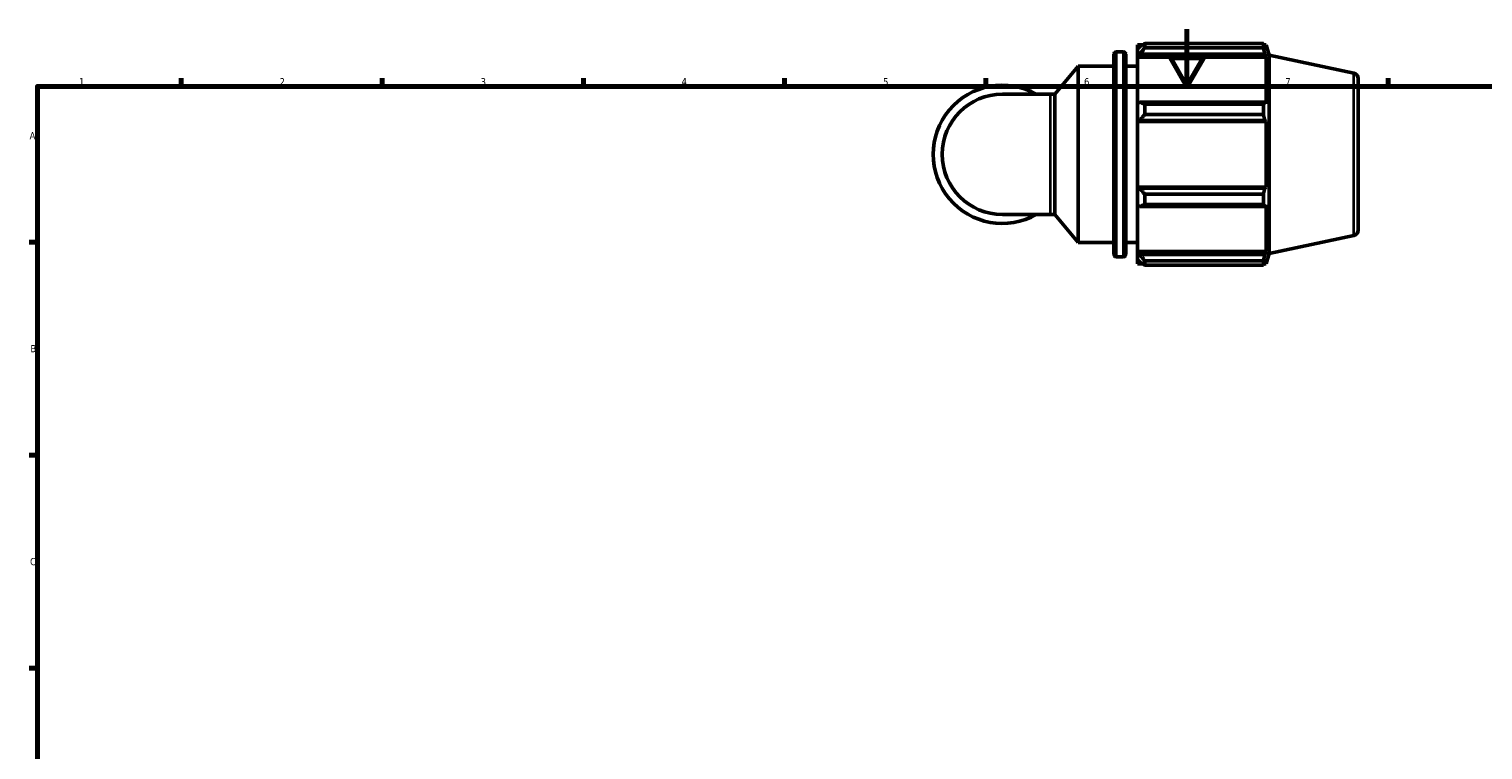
# Model space of a CAD drawing. Header units: millimetres. Extents: x 0 to 931, y 0 to 900.
# Tile 2 of 5: x 17 to 524, y 343 to 594. Entities that reach past the tile are written whole.
import ezdxf

# ---------------------------------------------------------------- set-up
doc = ezdxf.new("R2010")
doc.units = ezdxf.units.MM
for name, color, linetype, lineweight in [('Border (ISO)', 7, 'Continuous', 70), ('Visible (ISO)', 7, 'Continuous', 50), ('Visible Narrow (ISO)', 7, 'Continuous', 35)]:
    doc.layers.add(name, color=color, linetype=linetype, lineweight=lineweight)
doc.styles.add('Note Text (ISO)', font='tahoma.ttf')

# ---------------------------------------------------------------- blocks, each defined once
blk = doc.blocks.new('Borders Default Border')
at = {"layer": 'Border (ISO)'}
for p, q in [((70.08, 574), (70.08, 576.9)), ((140.17, 574), (140.17, 576.9)), ((210.25, 574), (210.25, 576.9)), ((280.33, 574), (280.33, 576.9)), ((350.42, 574), (350.42, 576.9)), ((490.58, 574), (490.58, 576.9)), ((20, 519.75), (17.1, 519.75)), ((20, 445.5), (17.1, 445.5)), ((20, 371.25), (17.1, 371.25))]:
    blk.add_line(p, q, dxfattribs=at)
at = {"layer": 'Border (ISO)', "flags": 128}
for points in [[(420.5, 594), (420.5, 574), (414.73, 584), (426.27, 584), (420.5, 574)], [(20, 20), (20, 574), (821, 574), (821, 20), (20, 20)]]:
    blk.add_lwpolyline(points, dxfattribs=at)
at = {"layer": 'Border (ISO)', "color": 232, "true_color": 0xca0064, "char_height": 2.5, "attachment_point": 7, "style": 'Note Text (ISO)'}
for s, insert in [('1', (34.48, 574.4)), ('2', (104.37, 574.4)), ('3', (174.43, 574.35)), ('4', (244.42, 574.4)), ('5', (314.64, 574.35)), ('6', (384.66, 574.35)), ('7', (454.77, 574.4)), ('A', (17.29, 555.62)), ('B', (17.59, 481.37)), ('C', (17.43, 407.08))]:
    blk.add_mtext(s, dxfattribs=dict(at, insert=insert))

msp = doc.modelspace()

# ---------------------------------------------------------------- linework, layer by layer
at = {"layer": 'Visible (ISO)'}
for p, q in [((403.339, 588.471), (403.339, 587.097)), ((403.339, 588.471), (405.085, 588.471)), ((404.159, 587.879), (403.339, 587.097)), ((405.799, 588.919), (405.799, 587.436)), ((405.799, 588.919), (447.136, 588.919)), ((447.136, 587.436), (447.136, 588.919)), ((447.369, 588.471), (448.069, 588.471)), ((448.069, 586.706), (447.669, 587.879)), ((449.219, 584.93), (448.069, 588.471)), ((448.069, 586.706), (448.069, 588.471)), ((395.073, 515.471), (395.073, 585.211)), ((395.873, 586.011), (398.406, 586.011)), ((399.206, 585.211), (399.206, 515.471)), ((403.339, 584.526), (403.339, 587.097)), ((403.339, 584.526), (404.159, 585.253)), ((403.339, 584.162), (403.339, 584.526)), ((403.339, 584.162), (403.339, 568.136)), ((403.339, 584.162), (448.069, 584.162)), ((404.159, 585.253), (447.669, 585.253)), ((447.136, 587.436), (405.799, 587.436)), ((447.669, 585.253), (448.069, 584.162)), ((448.069, 567.947), (448.069, 584.162)), ((449.219, 515.751), (449.219, 584.93)), ((478.635, 578.677), (449.219, 584.93)), ((374.454, 571.296), (382.673, 581.091)), ((382.673, 519.591), (382.673, 581.091)), ((382.673, 581.091), (395.073, 581.091)), ((399.206, 581.091), (403.339, 581.091)), ((480.219, 576.721), (480.219, 523.96)), ((372.983, 571.296), (356.219, 571.296)), ((372.983, 571.296), (374.454, 571.296)), ((374.454, 529.386), (374.454, 571.296)), ((404.159, 568.515), (403.339, 568.136)), ((403.339, 561.93), (403.339, 568.136)), ((447.669, 568.515), (404.159, 568.515)), ((405.799, 567.803), (405.799, 564.223)), ((405.799, 567.803), (447.136, 567.803)), ((447.136, 564.223), (447.136, 567.803)), ((448.069, 567.947), (447.669, 568.515)), ((447.136, 564.223), (405.799, 564.223)), ((403.339, 561.93), (404.159, 562.176)), ((403.339, 561.807), (403.339, 561.93)), ((403.339, 561.807), (403.339, 538.875)), ((403.339, 561.807), (448.069, 561.807)), ((404.159, 562.176), (447.669, 562.176)), ((447.669, 562.176), (448.069, 561.807)), ((448.069, 538.875), (448.069, 561.807)), ((403.339, 538.751), (403.339, 538.875)), ((403.339, 538.875), (448.069, 538.875)), ((403.339, 532.545), (403.339, 538.751)), ((404.159, 538.505), (403.339, 538.751)), ((447.669, 538.505), (404.159, 538.505)), ((448.069, 538.875), (447.669, 538.505)), ((403.339, 532.545), (404.159, 532.166)), ((403.339, 532.545), (403.339, 516.519)), ((404.159, 532.166), (447.669, 532.166)), ((405.799, 536.458), (405.799, 532.878)), ((405.799, 536.458), (447.136, 536.458)), ((447.136, 532.878), (405.799, 532.878)), ((447.136, 532.878), (447.136, 536.458)), ((447.669, 532.166), (448.069, 532.734)), ((448.069, 516.519), (448.069, 532.734)), ((356.219, 529.386), (372.983, 529.386)), ((372.983, 529.386), (374.454, 529.386)), ((374.454, 529.386), (382.673, 519.591)), ((478.635, 522.004), (449.219, 515.751)), ((382.673, 519.591), (395.073, 519.591)), ((399.206, 519.591), (403.339, 519.591)), ((395.873, 514.671), (398.406, 514.671)), ((403.339, 516.155), (403.339, 516.519)), ((403.339, 516.519), (448.069, 516.519)), ((403.339, 513.584), (403.339, 516.155)), ((404.159, 515.428), (403.339, 516.155)), ((403.339, 513.584), (404.159, 512.802)), ((403.339, 513.584), (403.339, 512.211)), ((403.339, 512.211), (405.085, 512.211)), ((447.669, 515.428), (404.159, 515.428)), ((405.799, 513.245), (405.799, 511.763)), ((405.799, 513.245), (447.136, 513.245)), ((447.136, 511.763), (405.799, 511.763)), ((447.136, 511.763), (447.136, 513.245)), ((447.369, 512.211), (448.069, 512.211)), ((448.069, 516.519), (447.669, 515.428)), ((447.669, 512.802), (448.069, 513.975)), ((449.219, 515.751), (448.069, 512.211)), ((448.069, 512.211), (448.069, 513.975))]:
    msp.add_line(p, q, dxfattribs=at)
for centre, radius, start, end in [((395.873, 585.211), 0.8, 90, 180), ((398.406, 585.211), 0.8, 0, 90), ((478.219, 576.721), 2, 0, 78), ((356.219, 550.341), 24.098, 60.40815, 299.59185), ((356.219, 550.341), 20.955, 90, 270), ((478.219, 523.96), 2, 282, 0), ((395.873, 515.471), 0.8, 180, 270), ((398.406, 515.471), 0.8, 270, 0)]:
    msp.add_arc(centre, radius, start, end, dxfattribs=at)
for points, weights in [([(405.799, 588.919), (404.947, 588.388), (404.159, 587.879)], [1.01785635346, 1.01261861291, 1.00658545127]), ([(447.136, 588.919), (447.413, 588.388), (447.669, 587.879)], [1, 1.00184242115, 1.00286889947]), ([(404.159, 585.253), (404.947, 586.322), (405.799, 587.436)], [1.00658545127, 1.01261861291, 1.01785635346]), ([(447.669, 585.253), (447.413, 586.322), (447.136, 587.436)], [1.00286889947, 1.00184242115, 1]), ([(405.799, 567.803), (404.947, 568.166), (404.159, 568.515)], [1.01785635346, 1.01261861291, 1.00658545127]), ([(447.136, 567.803), (447.413, 568.166), (447.669, 568.515)], [1, 1.00184242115, 1.00286889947]), ([(404.159, 562.176), (404.947, 563.179), (405.799, 564.223)], [1.00658545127, 1.01261861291, 1.01785635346]), ([(447.669, 562.176), (447.413, 563.179), (447.136, 564.223)], [1.00286889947, 1.00184242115, 1]), ([(405.799, 536.458), (404.947, 537.502), (404.159, 538.505)], [1.01785635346, 1.01261861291, 1.00658545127]), ([(447.136, 536.458), (447.413, 537.502), (447.669, 538.505)], [1, 1.00184242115, 1.00286889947]), ([(404.159, 532.166), (404.947, 532.515), (405.799, 532.878)], [1.00658545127, 1.01261861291, 1.01785635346]), ([(447.669, 532.166), (447.413, 532.515), (447.136, 532.878)], [1.00286889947, 1.00184242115, 1]), ([(405.799, 513.245), (404.947, 514.359), (404.159, 515.428)], [1.01785635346, 1.01261861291, 1.00658545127]), ([(404.159, 512.802), (404.947, 512.293), (405.799, 511.763)], [1.00658545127, 1.01261861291, 1.01785635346]), ([(447.136, 513.245), (447.413, 514.359), (447.669, 515.428)], [1, 1.00184242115, 1.00286889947]), ([(447.669, 512.802), (447.413, 512.293), (447.136, 511.763)], [1.00286889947, 1.00184242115, 1])]:
    msp.add_rational_spline(points, weights, degree=2, dxfattribs=at)
at = {"layer": 'Visible Narrow (ISO)'}
for p, q in [((395.873, 585.571), (395.873, 515.11)), ((398.406, 515.11), (398.406, 585.571)), ((478.635, 522.353), (478.635, 578.328)), ((372.983, 529.644), (372.983, 571.038))]:
    msp.add_line(p, q, dxfattribs=at)

# ---------------------------------------------------------------- block references
msp.add_blockref('Borders Default Border', (0, 0))

doc.saveas('drawing.dxf')
